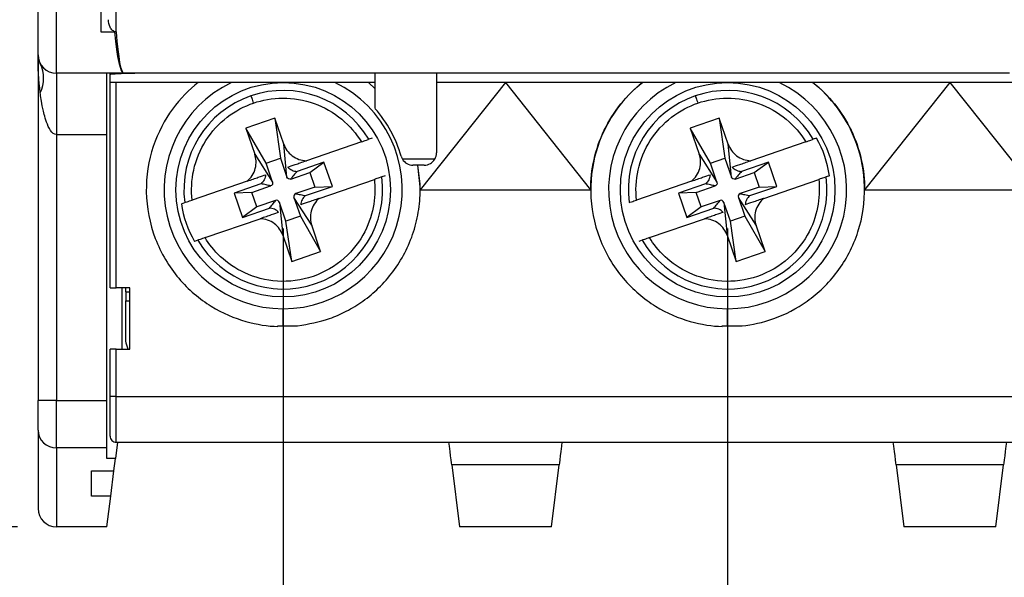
# Model space of a CAD drawing. Header units: millimetres. Extents: x 0 to 432, y 0 to 279.
# Tile 3 of 33: x 32 to 64, y 58 to 76. Entities that reach past the tile are written whole.
import ezdxf

# ---------------------------------------------------------------- set-up
doc = ezdxf.new("R2010")
doc.units = ezdxf.units.MM
doc.linetypes.add('SLD-Solid', pattern=[0])
doc.layers.add('DIMENSIONS', color=140, linetype='SLD-Solid', lineweight=25)
doc.styles.add('SLDTEXTSTYLE0', font='GOTHIC.TTF', dxfattribs={"width": 0.913})
doc.dimstyles.new('SLDDIMSTYLE0', dxfattribs={"dimtxt": 3.5, "dimasz": 3.5, "dimexe": 0, "dimexo": 0.0625, "dimgap": 0.875, "dimtad": 0, "dimtih": 1, "dimtoh": 1, "dimdec": 1, "dimrnd": 1e-09, "dimzin": 12, "dimdsep": 46, "dimtxsty": 'SLDTEXTSTYLE0', "dimsah": 1, "dimcen": 0.09, "dimadec": 0, "dimazin": 3, "dimtfac": 1, "dimtdec": 1, "dimtofl": 0, "dimtmove": 0, "dimatfit": 3, "dimfxl": 0, "dimfrac": 2, "dimtolj": 1, "dimtzin": 12, "dimarcsym": 0})

# ---------------------------------------------------------------- blocks, each defined once
blk = doc.blocks.new('_D')
at = {"layer": 'DIMENSIONS'}
for p, q in [((35.37, 131.308), (7.41, 131.308)), ((10.585, 131.308), (10.585, 101.777)), ((6.059, 95.456), (4.993, 95.456)), ((4.993, 95.456), (4.993, 89.9)), ((15.111, 95.456), (16.177, 95.456)), ((16.177, 95.456), (16.177, 89.9)), ((4.993, 89.9), (6.059, 89.9)), ((16.177, 89.9), (15.111, 89.9)), ((10.585, 59.658), (10.585, 89.189)), ((31.92, 59.658), (7.41, 59.658))]:
    blk.add_line(p, q, dxfattribs=at)
for points in [[(10.585, 131.308), (9.585, 127.808), (11.585, 127.808)], [(10.585, 59.658), (11.585, 63.158), (9.585, 63.158)]]:
    blk.add_solid(points, dxfattribs=at)
at = {"layer": 'DIMENSIONS', "char_height": 3.5, "attachment_point": 1, "style": 'SLDTEXTSTYLE0'}
for s, insert in [('71.7', (6.059, 100.638)), ('2.82', (6.059, 94.371))]:
    blk.add_mtext(s, dxfattribs=dict(at, insert=insert))
blk = doc.blocks.new('_D_2')
at = {"layer": 'DIMENSIONS'}
for p, q in [((40.59, 69.388), (40.59, 46.477)), ((55.09, 69.388), (55.09, 46.477)), ((21.024, 49.626), (19.957, 49.626)), ((19.957, 49.626), (19.957, 44.069)), ((30.075, 49.626), (31.141, 49.626)), ((31.141, 49.626), (31.141, 44.069)), ((40.59, 49.652), (34.211, 49.652)), ((55.09, 49.652), (40.59, 49.652)), ((19.957, 44.069), (21.024, 44.069)), ((31.141, 44.069), (30.075, 44.069))]:
    blk.add_line(p, q, dxfattribs=at)
for points in [[(40.59, 49.652), (44.09, 48.652), (44.09, 50.652)], [(55.09, 49.652), (51.59, 50.652), (51.59, 48.652)]]:
    blk.add_solid(points, dxfattribs=at)
at = {"layer": 'DIMENSIONS', "char_height": 3.5, "attachment_point": 1, "style": 'SLDTEXTSTYLE0'}
for s, insert in [('14.5', (21.024, 54.807)), ('0.57', (21.024, 48.54))]:
    blk.add_mtext(s, dxfattribs=dict(at, insert=insert))
blk = doc.blocks.new('_D_3')
at = {"layer": 'DIMENSIONS'}
for p, q in [((55.09, 69.388), (55.09, 46.477)), ((69.59, 69.388), (69.59, 46.477)), ((55.09, 49.652), (69.59, 49.652)), ((69.59, 49.652), (79.925, 49.652)), ((84.061, 49.626), (82.994, 49.626)), ((82.994, 49.626), (82.994, 44.069)), ((93.112, 49.626), (94.179, 49.626)), ((94.179, 49.626), (94.179, 44.069)), ((82.994, 44.069), (84.061, 44.069)), ((94.179, 44.069), (93.112, 44.069))]:
    blk.add_line(p, q, dxfattribs=at)
for points in [[(55.09, 49.652), (58.59, 48.652), (58.59, 50.652)], [(69.59, 49.652), (66.09, 50.652), (66.09, 48.652)]]:
    blk.add_solid(points, dxfattribs=at)
at = {"layer": 'DIMENSIONS', "char_height": 3.5, "attachment_point": 1, "style": 'SLDTEXTSTYLE0'}
for s, insert in [('14.5', (84.061, 54.807)), ('0.57', (84.061, 48.54))]:
    blk.add_mtext(s, dxfattribs=dict(at, insert=insert))

msp = doc.modelspace()

# ---------------------------------------------------------------- linework, layer by layer
for p, q in [((33.19, 74.458), (33.19, 78.458)), ((34.64, 78.458), (34.64, 75.812)), ((35.14, 75.812), (35.14, 78.458)), ((35.09, 75.812), (35.09, 75.82)), ((34.64, 75.812), (35.09, 75.812)), ((32.59, 75.058), (32.59, 63.78)), ((35.39, 74.458), (33.19, 74.458)), ((34.84, 72.458), (34.84, 74.458)), ((34.94, 74.406), (34.94, 74.458)), ((34.94, 74.158), (34.94, 74.406)), ((43.29, 74.458), (35.39, 74.458)), ((43.59, 74.458), (43.29, 74.458)), ((45.89, 74.458), (43.29, 74.458)), ((45.59, 74.458), (43.59, 74.458)), ((43.59, 73.304), (43.59, 74.458)), ((45.59, 74.458), (45.59, 71.858)), ((45.89, 74.458), (45.59, 74.458)), ((53.79, 74.458), (45.89, 74.458)), ((56.39, 74.458), (53.79, 74.458)), ((64.29, 74.458), (56.39, 74.458)), ((43.59, 74.158), (34.94, 74.158)), ((34.94, 67.458), (34.94, 74.158)), ((35.14, 67.458), (35.14, 74.158)), ((43.59, 73.956), (43.367, 74.158)), ((43.371, 74.158), (43.59, 73.952)), ((47.84, 74.158), (45.06, 70.658)), ((47.84, 74.158), (45.59, 74.158)), ((62.34, 74.158), (47.84, 74.158)), ((47.84, 74.158), (50.62, 70.658)), ((62.34, 74.158), (59.56, 70.658)), ((64.59, 74.158), (62.34, 74.158)), ((62.34, 74.158), (65.12, 70.658)), ((40.315, 72.996), (39.37, 72.67)), ((40.608, 72.145), (40.315, 72.996)), ((40.315, 72.996), (40.502, 71.685)), ((54.815, 72.996), (53.87, 72.67)), ((55.108, 72.145), (54.815, 72.996)), ((54.815, 72.996), (55.002, 71.685)), ((39.37, 72.67), (39.662, 71.819)), ((40.029, 71.522), (39.37, 72.67)), ((53.87, 72.67), (54.162, 71.819)), ((54.529, 71.522), (53.87, 72.67)), ((33.19, 72.458), (34.84, 72.458)), ((33.19, 72.458), (33.19, 63.78)), ((34.84, 63.78), (34.84, 72.458)), ((43.488, 72.342), (43.381, 72.305)), ((57.988, 72.342), (57.881, 72.305)), ((40.713, 71.07), (40.608, 72.145)), ((43.14, 72.222), (41.345, 71.605)), ((55.213, 71.07), (55.108, 72.145)), ((57.64, 72.222), (55.845, 71.605)), ((39.662, 71.819), (40.24, 70.908)), ((40.029, 71.522), (40.502, 71.685)), ((40.502, 71.685), (40.713, 71.07)), ((45.537, 71.658), (44.477, 71.658)), ((54.162, 71.819), (54.74, 70.908)), ((54.529, 71.522), (55.002, 71.685)), ((55.002, 71.685), (55.213, 71.07)), ((40.24, 70.908), (40.029, 71.522)), ((41.92, 71.559), (41.044, 71.258)), ((41.455, 71.22), (41.92, 71.559)), ((42.193, 70.766), (41.92, 71.559)), ((45.19, 71.458), (44.824, 71.458)), ((44.971, 71.458), (45.06, 70.658)), ((54.74, 70.908), (54.529, 71.522)), ((56.42, 71.559), (55.544, 71.258)), ((55.955, 71.22), (56.42, 71.559)), ((56.693, 70.766), (56.42, 71.559)), ((40.84, 71.008), (41.455, 71.22)), ((41.455, 71.22), (41.617, 70.747)), ((43.911, 71.113), (43.803, 71.076)), ((55.34, 71.008), (55.955, 71.22)), ((55.955, 71.22), (56.117, 70.747)), ((58.411, 71.113), (58.303, 71.076)), ((39.413, 70.94), (37.618, 70.323)), ((39.864, 70.851), (38.988, 70.55)), ((39.564, 70.569), (40.178, 70.781)), ((41.617, 70.747), (41.003, 70.535)), ((41.317, 70.465), (42.193, 70.766)), ((41.617, 70.747), (42.193, 70.766)), ((41.768, 70.376), (43.563, 70.993)), ((53.913, 70.94), (52.118, 70.323)), ((54.364, 70.851), (53.488, 70.55)), ((54.064, 70.569), (54.678, 70.781)), ((56.117, 70.747), (55.503, 70.535)), ((55.817, 70.465), (56.693, 70.766)), ((56.117, 70.747), (56.693, 70.766)), ((56.268, 70.376), (58.063, 70.993)), ((39.564, 70.569), (38.988, 70.55)), ((38.988, 70.55), (39.261, 69.757)), ((39.726, 70.096), (39.564, 70.569)), ((41.519, 69.497), (40.941, 70.408)), ((40.941, 70.408), (41.152, 69.794)), ((45.06, 70.658), (50.62, 70.658)), ((54.064, 70.569), (53.488, 70.55)), ((53.488, 70.55), (53.761, 69.757)), ((54.226, 70.096), (54.064, 70.569)), ((56.019, 69.497), (55.441, 70.408)), ((55.441, 70.408), (55.652, 69.794)), ((59.56, 70.658), (65.12, 70.658)), ((37.27, 70.203), (37.378, 70.24)), ((39.726, 70.096), (39.261, 69.757)), ((39.261, 69.757), (40.137, 70.059)), ((40.341, 70.308), (39.726, 70.096)), ((40.468, 70.246), (40.573, 69.172)), ((40.679, 69.631), (40.468, 70.246)), ((54.226, 70.096), (53.761, 69.757)), ((53.761, 69.757), (54.637, 70.059)), ((54.841, 70.308), (54.226, 70.096)), ((54.968, 70.246), (55.073, 69.172)), ((55.179, 69.631), (54.968, 70.246)), ((41.152, 69.794), (40.679, 69.631)), ((41.152, 69.794), (41.811, 68.646)), ((55.652, 69.794), (55.179, 69.631)), ((55.652, 69.794), (56.311, 68.646)), ((38.041, 69.094), (39.836, 69.711)), ((40.866, 68.32), (40.679, 69.631)), ((41.811, 68.646), (41.519, 69.497)), ((52.541, 69.094), (54.336, 69.711)), ((55.366, 68.32), (55.179, 69.631)), ((56.311, 68.646), (56.019, 69.497)), ((40.573, 69.172), (40.866, 68.32)), ((55.073, 69.172), (55.366, 68.32)), ((37.8, 69.011), (37.693, 68.974)), ((52.3, 69.011), (52.193, 68.974)), ((40.866, 68.32), (41.811, 68.646)), ((55.366, 68.32), (56.311, 68.646)), ((34.94, 67.458), (35.14, 67.458)), ((35.59, 67.458), (35.14, 67.458)), ((35.34, 65.458), (35.34, 67.458)), ((35.451, 67.329), (35.451, 67.458)), ((35.451, 67.329), (35.59, 67.329)), ((35.59, 65.458), (35.59, 67.458)), ((35.456, 65.804), (35.452, 67.029)), ((35.452, 67.029), (35.59, 67.029)), ((40.414, 66.215), (40.59, 66.215)), ((40.59, 66.215), (41.061, 66.215)), ((54.914, 66.215), (55.09, 66.215)), ((55.09, 66.215), (55.561, 66.215)), ((34.94, 63.915), (34.94, 65.458)), ((35.14, 65.458), (34.94, 65.458)), ((35.14, 63.915), (35.14, 65.458)), ((35.14, 65.458), (35.59, 65.458)), ((33.19, 63.78), (32.59, 63.78)), ((33.19, 63.78), (34.84, 63.78)), ((33.19, 62.234), (33.19, 63.78)), ((34.84, 62.234), (34.84, 63.78)), ((35.14, 63.915), (34.94, 63.915)), ((35.14, 63.915), (75.04, 63.915)), ((35.14, 62.415), (35.14, 63.915)), ((32.59, 62.814), (32.59, 60.258)), ((35.185, 62.415), (35.118, 61.882)), ((35.14, 62.415), (75.04, 62.415)), ((34.84, 62.234), (33.19, 62.234)), ((33.19, 62.234), (33.19, 59.658)), ((34.84, 61.882), (34.84, 62.234)), ((35.118, 61.882), (34.84, 61.882)), ((35.068, 61.48), (35.118, 61.882)), ((49.594, 61.683), (46.087, 61.683)), ((46.087, 61.683), (46.34, 59.658)), ((49.34, 59.658), (49.594, 61.683)), ((64.094, 61.683), (60.587, 61.683)), ((60.587, 61.683), (60.84, 59.658)), ((63.84, 59.658), (64.094, 61.683)), ((34.34, 61.48), (35.068, 61.48)), ((34.34, 60.653), (34.34, 61.48)), ((34.965, 60.653), (35.068, 61.48)), ((34.965, 60.653), (34.34, 60.653)), ((34.84, 59.658), (34.965, 60.653)), ((34.84, 59.658), (33.19, 59.658)), ((49.34, 59.658), (46.34, 59.658)), ((63.84, 59.658), (60.84, 59.658))]:
    msp.add_line(p, q)
at = {"flags": 128}
for points in [[(46.087, 61.683), (46.079, 61.748), (46.067, 61.845), (46.052, 61.969), (46.033, 62.117), (46.012, 62.284), (45.996, 62.415)], [(49.685, 62.415), (49.669, 62.284), (49.648, 62.117), (49.629, 61.969), (49.614, 61.845), (49.602, 61.748), (49.594, 61.683)], [(60.587, 61.683), (60.579, 61.748), (60.567, 61.845), (60.552, 61.969), (60.533, 62.117), (60.512, 62.284), (60.496, 62.415)], [(64.185, 62.415), (64.169, 62.284), (64.148, 62.117), (64.129, 61.969), (64.114, 61.845), (64.102, 61.748), (64.094, 61.683)]]:
    msp.add_lwpolyline(points, dxfattribs=at)
for centre in [(40.59, 70.658), (55.09, 70.658)]:
    msp.add_circle(centre, 3.5)
for centre, radius, start, end in [((33.19, 75.058), 0.6, 180, 270), ((31.677, 74.3), 1.094, 334.3134, 25.6866), ((40.59, 70.658), 3.885, 115.7309, 270), ((40.59, 70.658), 3.24, 30.5564, 108.9834), ((40.59, 70.658), 3.885, 270, 64.2691), ((55.09, 70.658), 3.885, 115.7309, 270), ((55.09, 70.658), 3.24, 30.5564, 108.9834), ((55.09, 70.658), 3.885, 270, 64.2691), ((40.59, 70.658), 3.24, 108.9834, 187.4103), ((55.09, 70.658), 3.24, 108.9834, 187.4103), ((40.59, 70.658), 4, 15.8266, 41.4096), ((55.09, 70.658), 3.351, 7.7996, 30.1671), ((44.824, 71.858), 0.4, 195.8266, 210), ((44.824, 71.858), 0.4, 210, 270), ((45.19, 71.858), 0.4, 270, 330), ((45.19, 71.858), 0.4, 330, 360), ((40.59, 70.658), 3.24, 210.5564, 7.4103), ((55.09, 70.658), 3.24, 210.5564, 7.4103), ((40.59, 70.658), 3.351, 187.7996, 210.1671), ((33.18, 62.824), 0.59, 181.0103, 270.9754), ((33.19, 60.258), 0.6, 180, 270)]:
    msp.add_arc(centre, radius, start, end)
for centre, major_axis, ratio, start_param in [((35.39, 78.458), (0, 4), 0.1, 2.293531), ((35.39, 78.458), (0, 4), 0.083333, 2.293531), ((35.94, 74.406), (1, 0), 0.051724, 1.570796)]:
    msp.add_ellipse(centre, major_axis=major_axis, ratio=ratio, start_param=start_param, end_param=3.141593)
for points, knots in [([(32.59, 75.058), (32.59, 75.058), (32.59, 75.131), (32.59, 75.462), (32.59, 75.722), (32.59, 76.386), (32.59, 76.788), (32.59, 77.625), (32.59, 78.057), (32.59, 78.458)], [0, 0, 0, 0, 0.25, 0.25, 0.5, 0.5, 0.75, 0.75, 1, 1, 1, 1]), ([(35.14, 75.812), (35.097, 75.812), (35.056, 75.83), (34.989, 75.885), (34.963, 75.921), (34.906, 76.035), (34.891, 76.122), (34.89, 76.208)], [0, 0, 0, 0, 0.25, 0.25, 0.5, 0.5, 1, 1, 1, 1]), ([(33.19, 74.458), (33.19, 74.458), (33.19, 74.415), (33.19, 74.22), (33.19, 74.068), (33.19, 73.677), (33.19, 73.44), (33.19, 72.948), (33.19, 72.694), (33.19, 72.458)], [0, 0, 0, 0, 0.25, 0.25, 0.5, 0.5, 0.75, 0.75, 1, 1, 1, 1]), ([(37.814, 74.158), (37.521, 73.926), (37.233, 73.637), (36.724, 72.938), (36.504, 72.527), (36.199, 71.61), (36.116, 71.104), (36.131, 70.075), (36.231, 69.553), (36.599, 68.587), (36.866, 68.143), (37.499, 67.396), (37.864, 67.092), (38.614, 66.628), (38.998, 66.466), (39.735, 66.256), (40.088, 66.207), (40.414, 66.194)], [0, 0, 0, 0, 0.125, 0.125, 0.25, 0.25, 0.375, 0.375, 0.5, 0.5, 0.625, 0.625, 0.75, 0.75, 0.875, 0.875, 1, 1, 1, 1]), ([(52.314, 74.158), (52.021, 73.926), (51.733, 73.637), (51.224, 72.938), (51.004, 72.527), (50.699, 71.61), (50.616, 71.104), (50.631, 70.075), (50.731, 69.553), (51.099, 68.587), (51.366, 68.143), (51.999, 67.396), (52.364, 67.092), (53.114, 66.628), (53.498, 66.466), (54.235, 66.256), (54.588, 66.207), (54.914, 66.194)], [0, 0, 0, 0, 0.125, 0.125, 0.25, 0.25, 0.375, 0.375, 0.5, 0.5, 0.625, 0.625, 0.75, 0.75, 0.875, 0.875, 1, 1, 1, 1]), ([(50.62, 70.658), (50.62, 70.982), (50.656, 71.314), (50.804, 71.97), (50.917, 72.294), (51.213, 72.908), (51.397, 73.198), (51.819, 73.722), (52.056, 73.957), (52.31, 74.158)], [0, 0, 0, 0, 0.25, 0.25, 0.5, 0.5, 0.75, 0.75, 1, 1, 1, 1]), ([(55.561, 66.215), (55.889, 66.25), (56.24, 66.324), (56.962, 66.583), (57.333, 66.77), (58.043, 67.277), (58.381, 67.599), (58.955, 68.366), (59.188, 68.81), (59.495, 69.761), (59.568, 70.266), (59.546, 71.253), (59.451, 71.734), (59.138, 72.604), (58.921, 72.994), (58.426, 73.658), (58.149, 73.934), (57.867, 74.158)], [0, 0, 0, 0, 0.125, 0.125, 0.25, 0.25, 0.375, 0.375, 0.5, 0.5, 0.625, 0.625, 0.75, 0.75, 0.875, 0.875, 1, 1, 1, 1]), ([(57.871, 74.158), (58.125, 73.957), (58.362, 73.722), (58.784, 73.198), (58.968, 72.908), (59.264, 72.294), (59.377, 71.97), (59.525, 71.314), (59.56, 70.982), (59.56, 70.658)], [0, 0, 0, 0, 0.25, 0.25, 0.5, 0.5, 0.75, 0.75, 1, 1, 1, 1]), ([(33.19, 72.458), (33.043, 72.458), (32.933, 72.685), (32.835, 72.956), (32.811, 73.04), (32.773, 73.189), (32.758, 73.255), (32.721, 73.433), (32.705, 73.526), (32.68, 73.689), (32.67, 73.759), (32.662, 73.825)], [0, 0, 0, 0, 0.25, 0.25, 0.375, 0.375, 0.5, 0.5, 0.75, 0.75, 1, 1, 1, 1]), ([(39.537, 73.722), (39.538, 73.717), (39.547, 73.691), (39.578, 73.601), (39.599, 73.54), (39.618, 73.486)], [0, 0, 0, 0, 0.5, 0.5, 1, 1, 1, 1]), ([(39.618, 73.486), (39.911, 73.587), (40.238, 73.647), (40.916, 73.65), (41.266, 73.593), (41.926, 73.357), (42.235, 73.18), (42.76, 72.745), (42.976, 72.489), (43.14, 72.222)], [0, 0, 0, 0, 0.25, 0.25, 0.5, 0.5, 0.75, 0.75, 1, 1, 1, 1]), ([(54.037, 73.722), (54.038, 73.717), (54.047, 73.691), (54.078, 73.601), (54.099, 73.54), (54.118, 73.486)], [0, 0, 0, 0, 0.5, 0.5, 1, 1, 1, 1]), ([(54.118, 73.486), (54.411, 73.587), (54.738, 73.647), (55.416, 73.65), (55.766, 73.593), (56.426, 73.357), (56.735, 73.18), (57.26, 72.745), (57.476, 72.489), (57.64, 72.222)], [0, 0, 0, 0, 0.25, 0.25, 0.5, 0.5, 0.75, 0.75, 1, 1, 1, 1]), ([(37.618, 70.323), (37.583, 70.634), (37.596, 70.969), (37.743, 71.634), (37.877, 71.964), (38.252, 72.556), (38.493, 72.817), (39.029, 73.232), (39.324, 73.385), (39.618, 73.486)], [0, 0, 0, 0, 0.25, 0.25, 0.5, 0.5, 0.75, 0.75, 1, 1, 1, 1]), ([(52.118, 70.323), (52.083, 70.634), (52.096, 70.969), (52.243, 71.634), (52.377, 71.964), (52.752, 72.556), (52.993, 72.817), (53.529, 73.232), (53.824, 73.385), (54.118, 73.486)], [0, 0, 0, 0, 0.25, 0.25, 0.5, 0.5, 0.75, 0.75, 1, 1, 1, 1]), ([(43.14, 72.222), (43.199, 72.243), (43.258, 72.263), (43.347, 72.293), (43.375, 72.303), (43.381, 72.305)], [0, 0, 0, 0, 0.5, 0.5, 1, 1, 1, 1]), ([(57.64, 72.222), (57.699, 72.243), (57.758, 72.263), (57.847, 72.293), (57.875, 72.303), (57.881, 72.305)], [0, 0, 0, 0, 0.5, 0.5, 1, 1, 1, 1]), ([(40.608, 72.145), (40.655, 72.008), (40.748, 71.869), (41.014, 71.667), (41.184, 71.609), (41.345, 71.605)], [0, 0, 0, 0, 0.5, 0.5, 1, 1, 1, 1]), ([(55.108, 72.145), (55.155, 72.008), (55.248, 71.869), (55.514, 71.667), (55.684, 71.609), (55.845, 71.605)], [0, 0, 0, 0, 0.5, 0.5, 1, 1, 1, 1]), ([(39.413, 70.94), (39.538, 71.042), (39.636, 71.193), (39.722, 71.516), (39.709, 71.683), (39.662, 71.819)], [0, 0, 0, 0, 0.5, 0.5, 1, 1, 1, 1]), ([(53.913, 70.94), (54.038, 71.042), (54.136, 71.193), (54.222, 71.516), (54.209, 71.683), (54.162, 71.819)], [0, 0, 0, 0, 0.5, 0.5, 1, 1, 1, 1]), ([(40.741, 71.397), (40.8, 71.418), (40.884, 71.447), (41.085, 71.515), (41.199, 71.555), (41.345, 71.605)], [0, 0, 0, 0, 0.5, 0.5, 1, 1, 1, 1]), ([(40.741, 71.397), (40.777, 71.355), (40.825, 71.318), (40.931, 71.269), (40.989, 71.257), (41.044, 71.258)], [0, 0, 0, 0, 0.5, 0.5, 1, 1, 1, 1]), ([(41.061, 66.215), (41.413, 66.277), (41.962, 66.372), (42.665, 66.687), (43.208, 67.017), (43.724, 67.449), (44.188, 67.977), (44.575, 68.594), (44.863, 69.281), (45.03, 70.011), (45.083, 70.747), (45.016, 71.226), (44.983, 71.458)], [0, 0, 0, 0, 0.1453303, 0.2264398, 0.3129363, 0.4044162, 0.5002062, 0.5993584, 0.7006835, 0.8028213, 0.904346, 1, 1, 1, 1]), ([(55.241, 71.397), (55.3, 71.418), (55.384, 71.447), (55.585, 71.515), (55.699, 71.555), (55.845, 71.605)], [0, 0, 0, 0, 0.5, 0.5, 1, 1, 1, 1]), ([(55.241, 71.397), (55.277, 71.355), (55.325, 71.318), (55.431, 71.269), (55.489, 71.257), (55.544, 71.258)], [0, 0, 0, 0, 0.5, 0.5, 1, 1, 1, 1]), ([(39.413, 70.94), (39.559, 70.99), (39.674, 71.03), (39.874, 71.099), (39.958, 71.128), (40.017, 71.148)], [0, 0, 0, 0, 0.5, 0.5, 1, 1, 1, 1]), ([(40.017, 71.148), (40.015, 71.092), (40, 71.034), (39.946, 70.931), (39.908, 70.885), (39.864, 70.851)], [0, 0, 0, 0, 0.5, 0.5, 1, 1, 1, 1]), ([(40.84, 71.008), (40.818, 71.001), (40.789, 71.001), (40.739, 71.025), (40.721, 71.048), (40.713, 71.07)], [0, 0, 0, 0, 0.5, 0.5, 1, 1, 1, 1]), ([(41.044, 71.258), (41.008, 71.215), (40.953, 71.152), (40.891, 71.079), (40.861, 71.042), (40.847, 71.025), (40.84, 71.015), (40.837, 71.011), (40.837, 71.009), (40.837, 71.008), (40.839, 71.008), (40.84, 71.008)], [0, 0, 0, 0, 0.500064, 0.750095, 0.86059, 0.937635, 0.964941, 0.983994, 0.993735, 0.997562, 1, 1, 1, 1]), ([(43.803, 71.076), (43.798, 71.074), (43.769, 71.064), (43.681, 71.034), (43.622, 71.014), (43.563, 70.993)], [0, 0, 0, 0, 0.5, 0.5, 1, 1, 1, 1]), ([(53.913, 70.94), (54.059, 70.99), (54.174, 71.03), (54.374, 71.099), (54.458, 71.128), (54.517, 71.148)], [0, 0, 0, 0, 0.5, 0.5, 1, 1, 1, 1]), ([(54.517, 71.148), (54.515, 71.092), (54.5, 71.034), (54.446, 70.931), (54.408, 70.885), (54.364, 70.851)], [0, 0, 0, 0, 0.5, 0.5, 1, 1, 1, 1]), ([(55.34, 71.008), (55.318, 71.001), (55.289, 71.001), (55.239, 71.025), (55.221, 71.048), (55.213, 71.07)], [0, 0, 0, 0, 0.5, 0.5, 1, 1, 1, 1]), ([(55.544, 71.258), (55.508, 71.215), (55.453, 71.152), (55.391, 71.079), (55.361, 71.042), (55.347, 71.025), (55.34, 71.015), (55.337, 71.011), (55.337, 71.009), (55.337, 71.008), (55.339, 71.008), (55.34, 71.008)], [0, 0, 0, 0, 0.500064, 0.750095, 0.86059, 0.937635, 0.964941, 0.983994, 0.993735, 0.997562, 1, 1, 1, 1]), ([(58.303, 71.076), (58.298, 71.074), (58.269, 71.064), (58.181, 71.034), (58.122, 71.014), (58.063, 70.993)], [0, 0, 0, 0, 0.5, 0.5, 1, 1, 1, 1]), ([(43.563, 70.993), (43.59, 70.751), (43.591, 70.482), (43.499, 69.902), (43.406, 69.591), (43.09, 68.979), (42.865, 68.679), (42.291, 68.168), (41.941, 67.96), (41.185, 67.7), (40.782, 67.649), (40.015, 67.698), (39.653, 67.797), (39.027, 68.085), (38.763, 68.272), (38.334, 68.673), (38.168, 68.886), (38.041, 69.094)], [0, 0, 0, 0, 0.125, 0.125, 0.25, 0.25, 0.375, 0.375, 0.5, 0.5, 0.625, 0.625, 0.75, 0.75, 0.875, 0.875, 1, 1, 1, 1]), ([(40.178, 70.781), (40.179, 70.781), (40.18, 70.781), (40.18, 70.781), (40.18, 70.781), (40.18, 70.781), (40.18, 70.781), (40.18, 70.781), (40.18, 70.781), (40.18, 70.781), (40.18, 70.782), (40.18, 70.782), (40.18, 70.782), (40.18, 70.782), (40.18, 70.782), (40.18, 70.782), (40.181, 70.783), (40.177, 70.785), (40.155, 70.792), (40.103, 70.803), (40.001, 70.824), (39.919, 70.841), (39.864, 70.851)], [0, 0, 0, 0, 0.002064, 0.002096, 0.002129, 0.002162, 0.002195, 0.002262, 0.002296, 0.00233, 0.002469, 0.002505, 0.00254, 0.002613, 0.003233, 0.00393, 0.004708, 0.016108, 0.062444, 0.249924, 0.49995, 1, 1, 1, 1]), ([(40.24, 70.908), (40.248, 70.885), (40.248, 70.856), (40.223, 70.806), (40.2, 70.788), (40.178, 70.781)], [0, 0, 0, 0, 0.5, 0.5, 1, 1, 1, 1]), ([(58.063, 70.993), (58.09, 70.751), (58.091, 70.482), (57.999, 69.902), (57.906, 69.591), (57.59, 68.979), (57.365, 68.679), (56.791, 68.168), (56.441, 67.96), (55.685, 67.7), (55.282, 67.649), (54.515, 67.698), (54.153, 67.797), (53.527, 68.085), (53.263, 68.272), (52.834, 68.673), (52.668, 68.886), (52.541, 69.094)], [0, 0, 0, 0, 0.125, 0.125, 0.25, 0.25, 0.375, 0.375, 0.5, 0.5, 0.625, 0.625, 0.75, 0.75, 0.875, 0.875, 1, 1, 1, 1]), ([(54.678, 70.781), (54.679, 70.781), (54.68, 70.781), (54.68, 70.781), (54.68, 70.781), (54.68, 70.781), (54.68, 70.781), (54.68, 70.781), (54.68, 70.781), (54.68, 70.781), (54.68, 70.782), (54.68, 70.782), (54.68, 70.782), (54.68, 70.782), (54.68, 70.782), (54.68, 70.782), (54.681, 70.783), (54.677, 70.785), (54.655, 70.792), (54.603, 70.803), (54.501, 70.824), (54.419, 70.841), (54.364, 70.851)], [0, 0, 0, 0, 0.002064, 0.002096, 0.002129, 0.002162, 0.002195, 0.002262, 0.002296, 0.00233, 0.002469, 0.002505, 0.00254, 0.002613, 0.003233, 0.00393, 0.004708, 0.016108, 0.062444, 0.249924, 0.49995, 1, 1, 1, 1]), ([(54.74, 70.908), (54.748, 70.885), (54.748, 70.856), (54.723, 70.806), (54.7, 70.788), (54.678, 70.781)], [0, 0, 0, 0, 0.5, 0.5, 1, 1, 1, 1]), ([(41.003, 70.535), (40.98, 70.528), (40.958, 70.51), (40.933, 70.46), (40.933, 70.431), (40.941, 70.408)], [0, 0, 0, 0, 0.5, 0.5, 1, 1, 1, 1]), ([(41.003, 70.535), (41.002, 70.535), (41.001, 70.535), (41.001, 70.535), (41.001, 70.535), (41.001, 70.535), (41.001, 70.535), (41.001, 70.535), (41.001, 70.535), (41.001, 70.535), (41.001, 70.535), (41.001, 70.535), (41.001, 70.535), (41.001, 70.534), (41.001, 70.534), (41.001, 70.534), (41, 70.533), (41.004, 70.531), (41.026, 70.524), (41.078, 70.513), (41.18, 70.492), (41.262, 70.476), (41.317, 70.465)], [0, 0, 0, 0, 0.002064, 0.002096, 0.002129, 0.002162, 0.002195, 0.002262, 0.002296, 0.00233, 0.002469, 0.002505, 0.00254, 0.002613, 0.003233, 0.00393, 0.004708, 0.016108, 0.062444, 0.249924, 0.49995, 1, 1, 1, 1]), ([(41.317, 70.465), (41.273, 70.431), (41.235, 70.385), (41.181, 70.282), (41.166, 70.224), (41.164, 70.168)], [0, 0, 0, 0, 0.5, 0.5, 1, 1, 1, 1]), ([(41.768, 70.376), (41.622, 70.326), (41.507, 70.286), (41.307, 70.217), (41.223, 70.188), (41.164, 70.168)], [0, 0, 0, 0, 0.5, 0.5, 1, 1, 1, 1]), ([(41.768, 70.376), (41.643, 70.274), (41.545, 70.123), (41.459, 69.8), (41.472, 69.633), (41.519, 69.497)], [0, 0, 0, 0, 0.5, 0.5, 1, 1, 1, 1]), ([(55.503, 70.535), (55.48, 70.528), (55.458, 70.51), (55.433, 70.46), (55.433, 70.431), (55.441, 70.408)], [0, 0, 0, 0, 0.5, 0.5, 1, 1, 1, 1]), ([(55.503, 70.535), (55.502, 70.535), (55.501, 70.535), (55.501, 70.535), (55.501, 70.535), (55.501, 70.535), (55.501, 70.535), (55.501, 70.535), (55.501, 70.535), (55.501, 70.535), (55.501, 70.535), (55.501, 70.535), (55.501, 70.535), (55.501, 70.534), (55.501, 70.534), (55.501, 70.534), (55.5, 70.533), (55.504, 70.531), (55.526, 70.524), (55.578, 70.513), (55.68, 70.492), (55.762, 70.476), (55.817, 70.465)], [0, 0, 0, 0, 0.002064, 0.002096, 0.002129, 0.002162, 0.002195, 0.002262, 0.002296, 0.00233, 0.002469, 0.002505, 0.00254, 0.002613, 0.003233, 0.00393, 0.004708, 0.016108, 0.062444, 0.249924, 0.49995, 1, 1, 1, 1]), ([(55.817, 70.465), (55.773, 70.431), (55.735, 70.385), (55.681, 70.282), (55.666, 70.224), (55.664, 70.168)], [0, 0, 0, 0, 0.5, 0.5, 1, 1, 1, 1]), ([(56.268, 70.376), (56.122, 70.326), (56.007, 70.286), (55.807, 70.217), (55.723, 70.188), (55.664, 70.168)], [0, 0, 0, 0, 0.5, 0.5, 1, 1, 1, 1]), ([(56.268, 70.376), (56.143, 70.274), (56.045, 70.123), (55.959, 69.8), (55.972, 69.633), (56.019, 69.497)], [0, 0, 0, 0, 0.5, 0.5, 1, 1, 1, 1]), ([(37.378, 70.24), (37.383, 70.242), (37.412, 70.252), (37.5, 70.282), (37.559, 70.302), (37.618, 70.323)], [0, 0, 0, 0, 0.5, 0.5, 1, 1, 1, 1]), ([(40.137, 70.059), (40.173, 70.101), (40.228, 70.164), (40.29, 70.237), (40.32, 70.274), (40.334, 70.291), (40.341, 70.301), (40.344, 70.305), (40.344, 70.307), (40.344, 70.308), (40.342, 70.308), (40.341, 70.308)], [0, 0, 0, 0, 0.500064, 0.750095, 0.86059, 0.937635, 0.964941, 0.983994, 0.993735, 0.997562, 1, 1, 1, 1]), ([(40.44, 69.919), (40.404, 69.961), (40.356, 69.998), (40.25, 70.047), (40.192, 70.059), (40.137, 70.059)], [0, 0, 0, 0, 0.5, 0.5, 1, 1, 1, 1]), ([(40.468, 70.246), (40.46, 70.268), (40.442, 70.291), (40.392, 70.315), (40.363, 70.315), (40.341, 70.308)], [0, 0, 0, 0, 0.5, 0.5, 1, 1, 1, 1]), ([(51.878, 70.24), (51.883, 70.242), (51.912, 70.252), (52, 70.282), (52.059, 70.302), (52.118, 70.323)], [0, 0, 0, 0, 0.5, 0.5, 1, 1, 1, 1]), ([(54.637, 70.059), (54.673, 70.101), (54.728, 70.164), (54.79, 70.237), (54.82, 70.274), (54.834, 70.291), (54.841, 70.301), (54.844, 70.305), (54.844, 70.307), (54.844, 70.308), (54.842, 70.308), (54.841, 70.308)], [0, 0, 0, 0, 0.500064, 0.750095, 0.86059, 0.937635, 0.964941, 0.983994, 0.993735, 0.997562, 1, 1, 1, 1]), ([(54.94, 69.919), (54.904, 69.961), (54.856, 69.998), (54.75, 70.047), (54.692, 70.059), (54.637, 70.059)], [0, 0, 0, 0, 0.5, 0.5, 1, 1, 1, 1]), ([(54.968, 70.246), (54.96, 70.268), (54.942, 70.291), (54.892, 70.315), (54.863, 70.315), (54.841, 70.308)], [0, 0, 0, 0, 0.5, 0.5, 1, 1, 1, 1]), ([(40.44, 69.919), (40.381, 69.899), (40.297, 69.87), (40.096, 69.801), (39.982, 69.761), (39.836, 69.711)], [0, 0, 0, 0, 0.5, 0.5, 1, 1, 1, 1]), ([(54.94, 69.919), (54.881, 69.899), (54.797, 69.87), (54.596, 69.801), (54.482, 69.761), (54.336, 69.711)], [0, 0, 0, 0, 0.5, 0.5, 1, 1, 1, 1]), ([(40.573, 69.172), (40.526, 69.308), (40.433, 69.447), (40.167, 69.65), (39.997, 69.707), (39.836, 69.711)], [0, 0, 0, 0, 0.5, 0.5, 1, 1, 1, 1]), ([(55.073, 69.172), (55.026, 69.308), (54.933, 69.447), (54.667, 69.65), (54.497, 69.707), (54.336, 69.711)], [0, 0, 0, 0, 0.5, 0.5, 1, 1, 1, 1]), ([(38.041, 69.094), (37.982, 69.073), (37.923, 69.053), (37.834, 69.023), (37.806, 69.013), (37.8, 69.011)], [0, 0, 0, 0, 0.5, 0.5, 1, 1, 1, 1]), ([(52.541, 69.094), (52.482, 69.073), (52.423, 69.053), (52.334, 69.023), (52.306, 69.013), (52.3, 69.011)], [0, 0, 0, 0, 0.5, 0.5, 1, 1, 1, 1]), ([(35.451, 67.329), (35.451, 67.279), (35.452, 67.18), (35.452, 67.079), (35.452, 67.029)], [0, 0, 0, 0, 0.494605, 1, 1, 1, 1]), ([(40.59, 66.215), (40.59, 66.336), (40.59, 66.468), (40.59, 66.674), (40.59, 66.744), (40.59, 66.773)], [0, 0, 0, 0, 0.5, 0.5, 1, 1, 1, 1]), ([(55.09, 66.215), (55.09, 66.336), (55.09, 66.468), (55.09, 66.674), (55.09, 66.744), (55.09, 66.773)], [0, 0, 0, 0, 0.5, 0.5, 1, 1, 1, 1]), ([(35.529, 65.458), (35.499, 65.545), (35.459, 65.657), (35.456, 65.777), (35.456, 65.804)], [0, 0, 0, 0, 0.775987, 1, 1, 1, 1]), ([(32.59, 62.814), (32.59, 62.84), (32.59, 62.883), (32.59, 63.003), (32.59, 63.081), (32.59, 63.261), (32.59, 63.362), (32.59, 63.571), (32.59, 63.678), (32.59, 63.78)], [0, 0, 0, 0, 0.25, 0.25, 0.5, 0.5, 0.75, 0.75, 1, 1, 1, 1]), ([(34.94, 62.615), (34.94, 62.616), (34.94, 62.618), (34.94, 62.629), (34.94, 62.647), (34.94, 62.673), (34.94, 62.709), (34.94, 62.759), (34.94, 62.848), (34.94, 62.99), (34.94, 63.198), (34.94, 63.393), (34.94, 63.556), (34.94, 63.676), (34.94, 63.796), (34.94, 63.876), (34.94, 63.915)], [0, 0, 0, 0, 0.048263, 0.096135, 0.143888, 0.191801, 0.240148, 0.304365, 0.368846, 0.500106, 0.631367, 0.7599, 0.821548, 0.883448, 0.941663, 1, 1, 1, 1]), ([(34.94, 62.615), (34.94, 62.568), (34.96, 62.513), (35.038, 62.435), (35.093, 62.415), (35.14, 62.415)], [0, 0, 0, 0, 0.5, 0.5, 1, 1, 1, 1])]:
    msp.add_open_spline(points, degree=3, knots=knots)
for points in [[(32.662, 73.825), (32.613, 74.219), (32.59, 74.656), (32.59, 75.058)], [(40.414, 66.194), (40.414, 66.201), (40.414, 66.208), (40.414, 66.215)], [(54.914, 66.194), (54.914, 66.201), (54.914, 66.208), (54.914, 66.215)]]:
    msp.add_open_spline(points, degree=3)

# ---------------------------------------------------------------- dimensions: what is measured, and where the dimension line sits
at = {"layer": 'DIMENSIONS'}
for base, p1, p2, angle, picture, middle in [((10.584889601, 59.658036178), (36.640492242, 131.308036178), (33.190492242, 59.658036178), 90, '_D', (10.584889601, 95.483036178)), ((69.59, 49.652), (55.09, 70.658), (69.59, 70.658), 0, '_D_3', (88.587, 49.652))]:
    dim = msp.add_linear_dim(base=base, p1=p1, p2=p2, angle=angle, dimstyle='SLDDIMSTYLE0', dxfattribs=at)
    dim.commit()
    dim.dimension.update_dxf_attribs({"geometry": picture, "text_midpoint": middle, "dimtype": 160})
dim = msp.add_linear_dim(base=(55.09, 49.652), p1=(40.59, 70.658), p2=(55.09, 70.658), dimstyle='SLDDIMSTYLE0', dxfattribs=at)
dim.commit()
dim.dimension.update_dxf_attribs({"geometry": '_D_2', "text_midpoint": (25.549, 49.652), "dimtype": 160})

doc.saveas('drawing.dxf')
